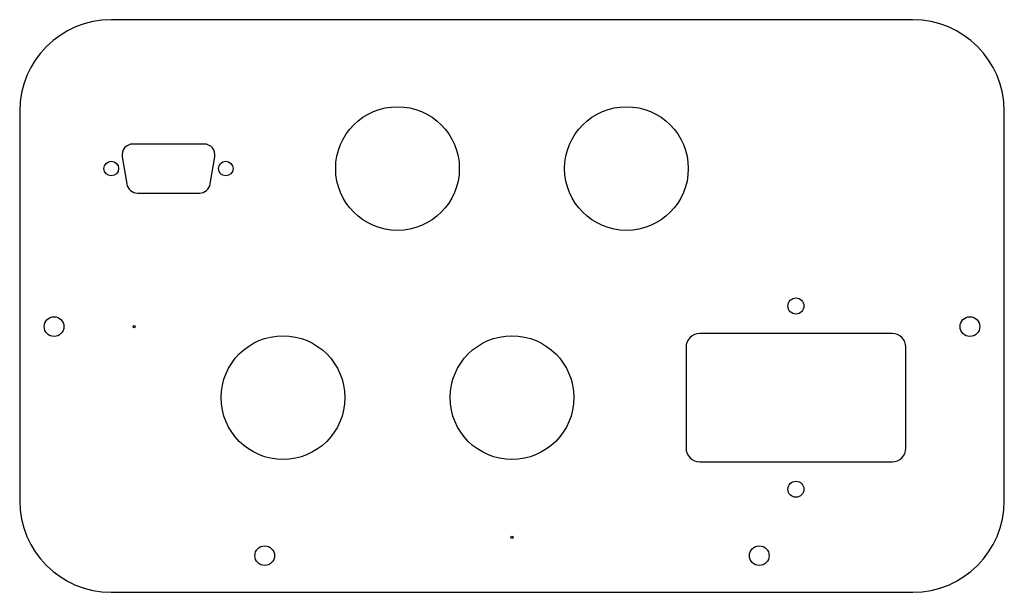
# Model space of a CAD drawing. Header units: millimetres. Extents: x 28 to 243, y 25 to 150.
import ezdxf

# ---------------------------------------------------------------- set-up
doc = ezdxf.new("R2010")
doc.units = ezdxf.units.MM

msp = doc.modelspace()

# ---------------------------------------------------------------- linework, layer by layer
at = {"color": 7, "linetype": 'Continuous', "lineweight": 25}
for p, q in [((223.2, 149.88), (48.2, 149.88)), ((28.2, 129.88), (28.2, 44.88)), ((243.2, 44.88), (243.2, 129.88)), ((68.45, 122.73), (52.95, 122.73)), ((50.59, 119.93), (51.59, 114.03)), ((69.82, 114.03), (70.82, 119.93)), ((53.95, 112.03), (67.45, 112.03)), ((218.7, 81.38), (176.7, 81.38)), ((173.7, 78.38), (173.7, 56.38)), ((221.7, 56.38), (221.7, 78.38)), ((176.7, 53.38), (218.7, 53.38)), ((48.2, 24.88), (223.2, 24.88))]:
    msp.add_line(p, q, dxfattribs=at)
for centre, radius in [((110.7, 117.38), 13.5), ((160.7, 117.38), 13.5), ((48.2, 117.38), 1.6), ((73.2, 117.38), 1.6), ((197.7, 87.38), 1.75), ((35.7, 82.88), 2.15), ((235.7, 82.88), 2.15), ((53.2, 82.88), 0.25), ((85.7, 67.38), 13.5), ((135.7, 67.38), 13.5), ((197.7, 47.38), 1.75), ((135.7, 36.88), 0.25), ((81.7, 32.88), 2.15), ((189.7, 32.88), 2.15)]:
    msp.add_circle(centre, radius, dxfattribs=at)
for centre, radius, start, end in [((48.2, 129.88), 20, 90, 180), ((223.2, 129.88), 20, 0, 90), ((52.95, 120.33), 2.4, 90, 189.6197), ((68.45, 120.33), 2.4, 350.3803, 90), ((53.95, 114.43), 2.4, 189.6197, 270), ((67.45, 114.43), 2.4, 270, 350.3803), ((176.7, 78.38), 3, 90, 180), ((218.7, 78.38), 3, 0, 90), ((176.7, 56.38), 3, 180, 270), ((218.7, 56.38), 3, 270, 0), ((48.2, 44.88), 20, 180, 270), ((223.2, 44.88), 20, 270, 0)]:
    msp.add_arc(centre, radius, start, end, dxfattribs=at)

doc.saveas('drawing.dxf')
